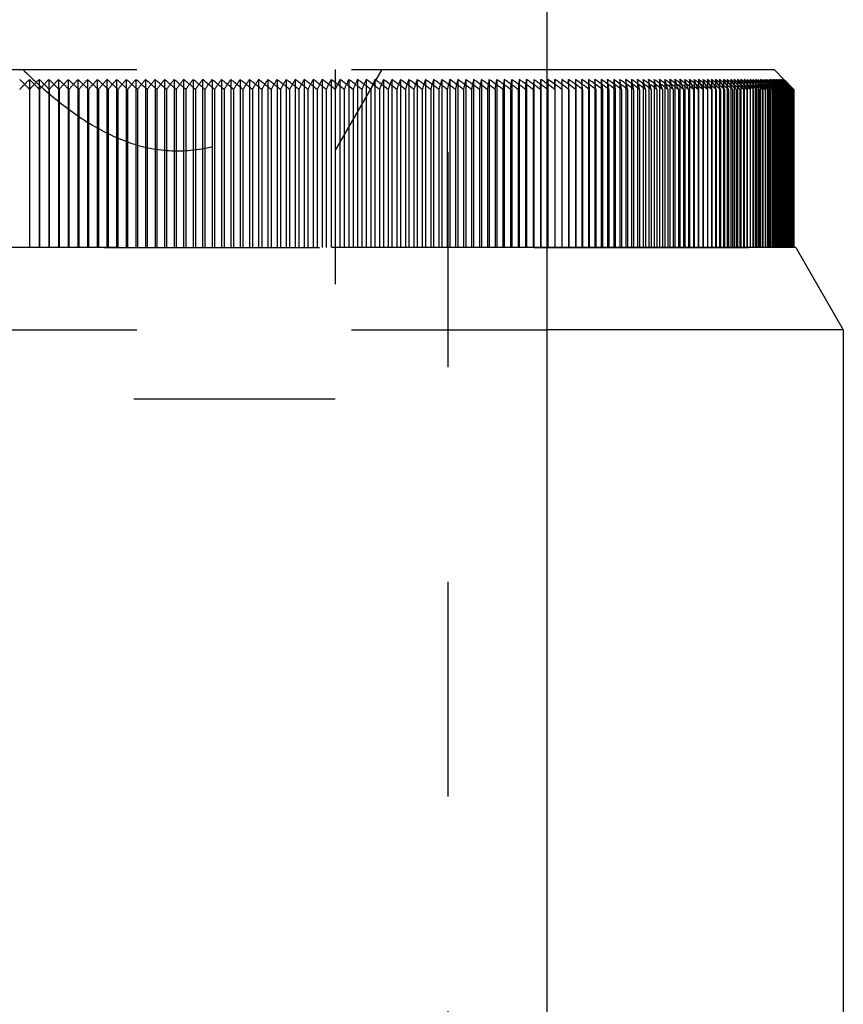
# Model space of a CAD drawing. Header units: millimetres. Extents: x 410 to 590, y 368 to 632.
# Tile 5 of 6: x 500 to 525, y 545 to 575. Entities that reach past the tile are written whole.
import ezdxf

# ---------------------------------------------------------------- set-up
doc = ezdxf.new("R2010")
doc.units = ezdxf.units.MM
doc.header["$LTSCALE"] = 65.185185
doc.linetypes.add('HIDDEN', pattern=[0.2, 0.1, -0.1])
for name, color, linetype in [('FASEN', 7, 'CONTINUOUS'), ('FLAECHEN', 7, 'CONTINUOUS'), ('KONST.EL_MIT_GEO', 7, 'CONTINUOUS')]:
    doc.layers.add(name, color=color, linetype=linetype)

msp = doc.modelspace()

# ---------------------------------------------------------------- linework, layer by layer
at = {"layer": 'FASEN', "color": 7, "linetype": 'Continuous'}
for p, q in [((516, 608.75), (516, 485.35)), ((523.557, 567.75), (516, 567.75)), ((523.557, 567.75), (525, 565.25)), ((525, 565.25), (516, 565.25))]:
    msp.add_line(p, q, dxfattribs=at)
at = {"layer": 'FASEN', "color": 8, "linetype": 'HIDDEN'}
for p, q in [((516, 567.75), (484, 567.75)), ((484, 565.25), (516, 565.25))]:
    msp.add_line(p, q, dxfattribs=at)
at = {"layer": 'FLAECHEN', "color": 8, "linetype": 'HIDDEN'}
msp.add_line((513, 609.75), (513, 495.75), dxfattribs=at)
at = {"layer": 'FLAECHEN', "color": 7, "linetype": 'Continuous'}
for p, q in [((516, 608.75), (516, 485.35)), ((525, 565.25), (525, 515.822))]:
    msp.add_line(p, q, dxfattribs=at)
at = {"layer": 'KONST.EL_MIT_GEO', "color": 8, "linetype": 'HIDDEN'}
for p, q in [((513, 609.75), (513, 495.75)), ((484, 573.15), (516, 573.15)), ((509.575, 570.682), (511, 573.15)), ((509.575, 573.15), (509.575, 563.15)), ((500.295, 572.852), (500.295, 567.75)), ((500.59, 572.852), (500.59, 567.75)), ((500.885, 572.852), (500.885, 567.75)), ((501.18, 572.852), (501.18, 567.75)), ((501.474, 572.852), (501.474, 567.75)), ((501.769, 572.852), (501.769, 567.75)), ((502.063, 572.852), (502.063, 567.75)), ((502.356, 572.852), (502.356, 567.75)), ((502.65, 572.852), (502.65, 567.75)), ((502.943, 572.852), (502.943, 567.75)), ((503.235, 572.852), (503.235, 567.75)), ((503.527, 572.852), (503.527, 567.75)), ((503.818, 572.852), (503.818, 567.75)), ((504.109, 572.852), (504.109, 567.75)), ((504.399, 572.852), (504.399, 567.75)), ((504.688, 572.852), (504.688, 567.75)), ((504.977, 572.852), (504.977, 567.75)), ((505.265, 572.852), (505.265, 567.75)), ((505.552, 572.852), (505.552, 567.75)), ((505.838, 572.852), (505.838, 567.75)), ((506.123, 572.852), (506.123, 567.75)), ((506.407, 572.852), (506.407, 567.75)), ((506.69, 572.852), (506.69, 567.75)), ((506.972, 572.852), (506.972, 567.75)), ((507.253, 572.852), (507.253, 567.75)), ((507.532, 572.852), (507.532, 567.75)), ((507.811, 572.852), (507.811, 567.75)), ((508.088, 572.852), (508.088, 567.75)), ((508.364, 572.852), (508.364, 567.75)), ((508.638, 572.852), (508.638, 567.75)), ((508.912, 572.852), (508.912, 567.75)), ((509.183, 572.852), (509.183, 567.75)), ((509.453, 572.852), (509.453, 567.75)), ((509.722, 572.852), (509.722, 567.75)), ((509.989, 572.852), (509.989, 567.75)), ((510.255, 572.852), (510.255, 567.75)), ((510.519, 572.852), (510.519, 567.75)), ((510.781, 572.852), (510.781, 567.75)), ((511.041, 572.852), (511.041, 567.75)), ((511.3, 572.852), (511.3, 567.75)), ((511.556, 572.852), (511.556, 567.75)), ((511.811, 572.852), (511.811, 567.75)), ((512.064, 572.852), (512.064, 567.75)), ((512.315, 572.852), (512.315, 567.75)), ((512.564, 572.852), (512.564, 567.75)), ((512.811, 572.852), (512.811, 567.75)), ((513.056, 572.852), (513.056, 567.75)), ((513.299, 572.852), (513.299, 567.75)), ((513.54, 572.852), (513.54, 567.75)), ((513.778, 572.852), (513.778, 567.75)), ((514.015, 572.852), (514.015, 567.75)), ((514.249, 572.852), (514.249, 567.75)), ((514.433, 572.551), (514.48, 572.852)), ((514.48, 572.852), (514.48, 567.75)), ((514.71, 572.852), (514.668, 572.551)), ((514.71, 572.852), (514.71, 567.75)), ((514.9, 572.551), (514.937, 572.852)), ((514.937, 572.852), (514.937, 567.75)), ((515.161, 572.852), (515.13, 572.551)), ((515.161, 572.852), (515.161, 567.75)), ((515.358, 572.551), (515.383, 572.852)), ((515.383, 572.852), (515.383, 567.75)), ((515.603, 572.852), (515.583, 572.551)), ((515.603, 572.852), (515.603, 567.75)), ((515.805, 572.551), (515.82, 572.852)), ((515.82, 572.852), (515.82, 567.75)), ((516.034, 572.852), (516.034, 567.75)), ((516.242, 572.551), (516.246, 572.852)), ((516.246, 572.852), (516.246, 567.75)), ((516.456, 572.852), (516.457, 572.551)), ((516.662, 572.852), (516.662, 567.75)), ((516.669, 572.551), (516.662, 572.852)), ((516.866, 572.852), (516.866, 567.75)), ((517.067, 572.852), (517.067, 567.75)), ((517.085, 572.551), (517.067, 572.852)), ((517.266, 572.852), (517.266, 567.75)), ((517.461, 572.852), (517.461, 567.75)), ((517.49, 572.551), (517.461, 572.852)), ((517.654, 572.852), (517.654, 567.75)), ((517.844, 572.852), (517.844, 567.75)), ((517.883, 572.551), (517.844, 572.852)), ((518.031, 572.852), (518.031, 567.75)), ((518.216, 572.852), (518.216, 567.75)), ((518.397, 572.852), (518.397, 567.75)), ((518.575, 572.852), (518.575, 567.75)), ((518.75, 572.852), (518.75, 567.75)), ((518.923, 572.852), (518.923, 567.75)), ((518.946, 572.753), (518.923, 572.852)), ((519.092, 572.852), (519.092, 567.75)), ((519.258, 572.852), (519.258, 567.75)), ((519.285, 572.753), (519.258, 572.852)), ((519.421, 572.852), (519.421, 567.75)), ((519.58, 572.852), (519.58, 567.75)), ((519.611, 572.753), (519.58, 572.852)), ((519.737, 572.852), (519.737, 567.75)), ((519.891, 572.852), (519.891, 567.75)), ((519.925, 572.753), (519.891, 572.852)), ((520.041, 572.852), (520.041, 567.75)), ((520.188, 572.852), (520.188, 567.75)), ((520.225, 572.753), (520.188, 572.852)), ((520.331, 572.852), (520.331, 567.75)), ((520.472, 572.852), (520.472, 567.75)), ((520.513, 572.753), (520.472, 572.852)), ((520.609, 572.852), (520.609, 567.75)), ((520.743, 572.852), (520.743, 567.75)), ((520.787, 572.753), (520.743, 572.852)), ((520.873, 572.852), (520.873, 567.75)), ((521, 572.852), (521, 567.75)), ((521.048, 572.753), (521, 572.852)), ((521.124, 572.852), (521.124, 567.75)), ((521.244, 572.852), (521.244, 567.75)), ((521.295, 572.753), (521.244, 572.852)), ((521.361, 572.852), (521.361, 567.75)), ((521.474, 572.852), (521.474, 567.75)), ((521.529, 572.753), (521.474, 572.852)), ((521.584, 572.852), (521.584, 567.75)), ((521.691, 572.852), (521.691, 567.75)), ((521.748, 572.753), (521.691, 572.852)), ((521.793, 572.852), (521.793, 567.75)), ((521.893, 572.852), (521.893, 567.75)), ((521.954, 572.753), (521.893, 572.852)), ((521.989, 572.852), (521.989, 567.75)), ((522.081, 572.852), (522.081, 567.75)), ((522.145, 572.753), (522.081, 572.852)), ((522.17, 572.852), (522.17, 567.75)), ((522.255, 572.852), (522.255, 567.75)), ((522.322, 572.753), (522.255, 572.852)), ((522.336, 572.852), (522.336, 567.75)), ((522.414, 572.852), (522.414, 567.75)), ((522.484, 572.753), (522.414, 572.852)), ((522.488, 572.852), (522.488, 567.75)), ((522.559, 572.852), (522.559, 567.75)), ((522.632, 572.753), (522.559, 572.852)), ((522.626, 572.852), (522.626, 567.75)), ((522.689, 572.852), (522.689, 567.75)), ((522.765, 572.753), (522.689, 572.852)), ((522.749, 572.852), (522.749, 567.75)), ((522.805, 572.852), (522.805, 567.75)), ((522.884, 572.753), (522.805, 572.852)), ((522.857, 572.852), (522.857, 567.75)), ((522.906, 572.852), (522.906, 567.75)), ((522.988, 572.753), (522.906, 572.852)), ((522.95, 572.852), (522.95, 567.75)), ((522.992, 572.852), (522.992, 567.75)), ((523.077, 572.753), (522.992, 572.852)), ((523.029, 572.852), (523.029, 567.75)), ((523.063, 572.852), (523.063, 567.75)), ((523.151, 572.753), (523.063, 572.852)), ((523.093, 572.852), (523.093, 567.75)), ((523.119, 572.852), (523.119, 567.75)), ((523.164, 572.802), (523.119, 572.852)), ((523.141, 572.852), (523.141, 567.75)), ((523.16, 572.852), (523.16, 567.75)), ((523.207, 572.802), (523.16, 572.852)), ((523.21, 572.753), (523.164, 572.802)), ((523.175, 572.852), (523.175, 567.75)), ((523.186, 572.852), (523.186, 567.75)), ((523.234, 572.802), (523.186, 572.852)), ((523.187, 572.863), (523.347, 572.703)), ((523.194, 572.852), (523.194, 567.75)), ((523.247, 572.802), (523.198, 572.852)), ((523.253, 572.753), (523.207, 572.802)), ((523.282, 572.753), (523.234, 572.802)), ((523.296, 572.753), (523.247, 572.802)), ((500.598, 572.551), (500.598, 567.75)), ((500.896, 572.551), (500.896, 567.75)), ((501.195, 572.551), (501.195, 567.75)), ((501.493, 572.551), (501.493, 567.75)), ((501.792, 572.551), (501.792, 567.75)), ((502.089, 572.551), (502.089, 567.75)), ((502.387, 572.551), (502.387, 567.75)), ((502.684, 572.551), (502.684, 567.75)), ((502.981, 572.551), (502.981, 567.75)), ((503.277, 572.551), (503.277, 567.75)), ((503.573, 572.551), (503.573, 567.75)), ((503.868, 572.551), (503.868, 567.75)), ((504.162, 572.551), (504.162, 567.75)), ((504.456, 572.551), (504.456, 567.75)), ((504.749, 572.551), (504.749, 567.75)), ((505.041, 572.551), (505.041, 567.75)), ((505.333, 572.551), (505.333, 567.75)), ((505.624, 572.551), (505.624, 567.75)), ((505.913, 572.551), (505.913, 567.75)), ((506.202, 572.551), (506.202, 567.75)), ((506.49, 572.551), (506.49, 567.75)), ((506.777, 572.551), (506.777, 567.75)), ((507.062, 572.551), (507.062, 567.75)), ((507.347, 572.551), (507.347, 567.75)), ((507.63, 572.551), (507.63, 567.75)), ((507.912, 572.551), (507.912, 567.75)), ((508.193, 572.551), (508.193, 567.75)), ((508.472, 572.551), (508.472, 567.75)), ((508.75, 572.551), (508.75, 567.75)), ((509.027, 572.551), (509.027, 567.75)), ((509.302, 572.551), (509.302, 567.75)), ((509.848, 572.551), (509.848, 567.75)), ((510.119, 572.551), (510.119, 567.75)), ((510.388, 572.551), (510.388, 567.75)), ((510.655, 572.551), (510.655, 567.75)), ((510.92, 572.551), (510.92, 567.75)), ((511.184, 572.551), (511.184, 567.75)), ((511.446, 572.551), (511.446, 567.75)), ((511.706, 572.551), (511.706, 567.75)), ((511.964, 572.551), (511.964, 567.75)), ((512.221, 572.551), (512.221, 567.75)), ((512.475, 572.551), (512.475, 567.75)), ((512.727, 572.551), (512.727, 567.75)), ((512.978, 572.551), (512.978, 567.75)), ((513.226, 572.551), (513.226, 567.75)), ((513.472, 572.551), (513.472, 567.75)), ((513.715, 572.551), (513.715, 567.75)), ((513.957, 572.551), (513.957, 567.75)), ((514.196, 572.551), (514.196, 567.75)), ((514.433, 572.551), (514.433, 567.75)), ((514.668, 572.551), (514.668, 567.75)), ((514.9, 572.551), (514.9, 567.75)), ((515.13, 572.551), (515.13, 567.75)), ((515.358, 572.551), (515.358, 567.75)), ((515.583, 572.551), (515.583, 567.75)), ((515.805, 572.551), (515.805, 567.75)), ((516.242, 572.551), (516.242, 567.75)), ((516.669, 572.551), (516.669, 567.75)), ((517.085, 572.551), (517.085, 567.75)), ((517.49, 572.551), (517.49, 567.75)), ((517.883, 572.551), (517.883, 567.75)), ((518.265, 572.551), (518.265, 567.75)), ((518.635, 572.551), (518.635, 567.75)), ((518.993, 572.551), (518.97, 572.652)), ((518.993, 572.551), (518.993, 567.75)), ((519.339, 572.551), (519.312, 572.652)), ((519.339, 572.551), (519.339, 567.75)), ((519.672, 572.551), (519.642, 572.652)), ((519.672, 572.551), (519.672, 567.75)), ((519.993, 572.551), (519.959, 572.652)), ((519.993, 572.551), (519.993, 567.75)), ((520.301, 572.551), (520.263, 572.652)), ((520.301, 572.551), (520.301, 567.75)), ((520.595, 572.551), (520.554, 572.652)), ((520.595, 572.551), (520.595, 567.75)), ((520.876, 572.551), (520.832, 572.652)), ((521.144, 572.551), (521.096, 572.652)), ((521.144, 572.551), (521.144, 567.75)), ((521.398, 572.551), (521.346, 572.652)), ((521.398, 572.551), (521.398, 567.75)), ((521.638, 572.551), (521.583, 572.652)), ((521.638, 572.551), (521.638, 567.75)), ((521.864, 572.551), (521.806, 572.652)), ((521.864, 572.551), (521.864, 567.75)), ((522.076, 572.551), (522.015, 572.652)), ((522.076, 572.551), (522.076, 567.75)), ((522.274, 572.551), (522.209, 572.652)), ((522.274, 572.551), (522.274, 567.75)), ((522.457, 572.551), (522.389, 572.652)), ((522.457, 572.551), (522.457, 567.75)), ((522.59, 572.601), (522.555, 572.652)), ((522.626, 572.551), (522.59, 572.601)), ((522.743, 572.601), (522.706, 572.652)), ((522.78, 572.551), (522.743, 572.601)), ((522.78, 572.551), (522.78, 567.75)), ((522.814, 572.602), (522.851, 572.551)), ((522.881, 572.601), (522.842, 572.652)), ((522.919, 572.551), (522.881, 572.601)), ((522.924, 572.703), (522.884, 572.753)), ((522.919, 572.551), (522.919, 567.75)), ((522.964, 572.652), (522.924, 572.703)), ((522.944, 572.602), (522.983, 572.551)), ((523.004, 572.601), (522.964, 572.652)), ((523.029, 572.703), (522.988, 572.753)), ((523.044, 572.551), (523.004, 572.601)), ((523.07, 572.652), (523.029, 572.703)), ((523.044, 572.551), (523.044, 567.75)), ((523.06, 572.602), (523.1, 572.551)), ((523.112, 572.601), (523.07, 572.652)), ((523.119, 572.703), (523.077, 572.753)), ((523.153, 572.551), (523.112, 572.601)), ((523.162, 572.652), (523.119, 572.703)), ((523.195, 572.703), (523.151, 572.753)), ((523.153, 572.551), (523.153, 567.75)), ((523.161, 572.601), (523.202, 572.551)), ((523.205, 572.601), (523.162, 572.652)), ((523.239, 572.652), (523.195, 572.703)), ((523.214, 572.591), (523.205, 572.601)), ((523.209, 572.644), (523.253, 572.594)), ((523.255, 572.703), (523.21, 572.753)), ((523.248, 572.551), (523.214, 572.591)), ((523.283, 572.601), (523.239, 572.652)), ((523.248, 572.551), (523.248, 567.75)), ((523.3, 572.703), (523.253, 572.753)), ((523.301, 572.652), (523.255, 572.703)), ((523.33, 572.703), (523.282, 572.753)), ((523.328, 572.551), (523.283, 572.601)), ((523.291, 572.752), (523.34, 572.702)), ((523.346, 572.703), (523.296, 572.753)), ((523.347, 572.652), (523.3, 572.703)), ((523.346, 572.601), (523.301, 572.652)), ((523.317, 572.702), (523.365, 572.652)), ((523.317, 572.602), (523.33, 572.587)), ((523.328, 572.551), (523.328, 567.75)), ((523.379, 572.652), (523.33, 572.703)), ((523.34, 572.702), (523.391, 572.65)), ((523.395, 572.652), (523.346, 572.703)), ((523.396, 572.652), (523.346, 572.703)), ((523.392, 572.551), (523.346, 572.601)), ((523.347, 572.703), (523.398, 572.652)), ((523.394, 572.601), (523.347, 572.652)), ((523.365, 572.652), (523.38, 572.636)), ((523.372, 572.602), (523.393, 572.579)), ((523.476, 572.551), (523.379, 572.652)), ((523.38, 572.636), (523.414, 572.6)), ((523.391, 572.65), (523.438, 572.602)), ((523.392, 572.551), (523.392, 567.75)), ((523.441, 572.551), (523.394, 572.601)), ((523.495, 572.551), (523.395, 572.652)), ((523.498, 572.551), (523.396, 572.652)), ((523.398, 572.652), (523.448, 572.602)), ((523.414, 572.6), (523.441, 572.572)), ((523.438, 572.602), (523.454, 572.585)), ((523.441, 572.551), (523.441, 567.75)), ((523.448, 572.602), (523.459, 572.591)), ((523.454, 572.585), (523.474, 572.564)), ((523.459, 572.591), (523.48, 572.57)), ((523.476, 572.551), (523.476, 567.75)), ((523.48, 572.57), (523.498, 572.551)), ((476.505, 567.75), (523.498, 567.75)), ((490.425, 563.15), (509.575, 563.15))]:
    msp.add_line(p, q, dxfattribs=at)
at = {"layer": 'KONST.EL_MIT_GEO', "color": 7, "linetype": 'Continuous'}
for p, q in [((516, 573.15), (522.9, 573.15)), ((522.9, 573.15), (523.187, 572.863)), ((516.034, 572.852), (516.025, 572.551)), ((516.456, 572.852), (516.457, 572.551)), ((516.866, 572.852), (516.878, 572.551)), ((517.266, 572.852), (517.289, 572.551)), ((517.654, 572.852), (517.688, 572.551)), ((518.031, 572.852), (518.076, 572.551)), ((521.361, 572.852), (521.414, 572.752)), ((521.584, 572.852), (521.64, 572.752)), ((521.793, 572.852), (521.853, 572.752)), ((521.914, 572.758), (521.793, 572.852)), ((521.989, 572.852), (522.051, 572.752)), ((522.114, 572.753), (521.989, 572.852)), ((522.17, 572.852), (522.235, 572.752)), ((522.294, 572.753), (522.17, 572.852)), ((522.336, 572.852), (522.405, 572.752)), ((522.458, 572.753), (522.336, 572.852)), ((522.488, 572.852), (522.56, 572.752)), ((522.609, 572.753), (522.488, 572.852)), ((522.626, 572.852), (522.701, 572.752)), ((522.744, 572.753), (522.626, 572.852)), ((522.749, 572.852), (522.827, 572.752)), ((522.865, 572.753), (522.749, 572.852)), ((522.857, 572.852), (522.938, 572.752)), ((522.972, 572.753), (522.857, 572.852)), ((522.95, 572.852), (523.034, 572.752)), ((523.063, 572.753), (522.95, 572.852)), ((523.029, 572.852), (523.116, 572.752)), ((523.139, 572.753), (523.029, 572.852)), ((523.093, 572.852), (523.182, 572.752)), ((523.201, 572.753), (523.093, 572.852)), ((523.141, 572.852), (523.233, 572.752)), ((523.247, 572.753), (523.141, 572.852)), ((523.175, 572.852), (523.27, 572.752)), ((523.279, 572.753), (523.175, 572.852)), ((523.194, 572.852), (523.291, 572.752)), ((523.244, 572.802), (523.194, 572.852)), ((523.295, 572.753), (523.244, 572.802)), ((516.025, 572.551), (516, 572.569)), ((516.025, 572.551), (516.025, 567.75)), ((516.457, 572.551), (516.457, 567.75)), ((516.878, 572.551), (516.878, 567.75)), ((517.289, 572.551), (517.289, 567.75)), ((517.688, 572.551), (517.688, 567.75)), ((518.076, 572.551), (518.076, 567.75)), ((518.452, 572.551), (518.452, 567.75)), ((518.816, 572.551), (518.816, 567.75)), ((519.168, 572.551), (519.168, 567.75)), ((519.507, 572.551), (519.507, 567.75)), ((519.834, 572.551), (519.834, 567.75)), ((520.148, 572.551), (520.148, 567.75)), ((520.45, 572.551), (520.45, 567.75)), ((520.737, 572.551), (520.737, 567.75)), ((521.012, 572.551), (520.836, 572.683)), ((521.012, 572.551), (521.012, 567.75)), ((521.273, 572.551), (521.107, 572.676)), ((521.223, 572.652), (521.273, 572.551)), ((521.273, 572.551), (521.273, 567.75)), ((521.52, 572.551), (521.364, 572.67)), ((521.414, 572.752), (521.467, 572.652)), ((521.467, 572.652), (521.52, 572.551)), ((521.52, 572.551), (521.52, 567.75)), ((521.753, 572.551), (521.607, 572.664)), ((521.64, 572.752), (521.696, 572.652)), ((521.696, 572.652), (521.753, 572.551)), ((521.753, 572.551), (521.753, 567.75)), ((521.972, 572.551), (521.836, 572.657)), ((521.853, 572.752), (521.912, 572.652)), ((521.912, 572.652), (521.972, 572.551)), ((521.972, 572.551), (521.972, 567.75)), ((522.177, 572.551), (522.048, 572.652)), ((522.051, 572.752), (522.114, 572.652)), ((522.114, 572.652), (522.177, 572.551)), ((522.177, 572.551), (522.177, 567.75)), ((522.235, 572.752), (522.301, 572.652)), ((522.367, 572.551), (522.24, 572.652)), ((522.301, 572.652), (522.367, 572.551)), ((522.367, 572.551), (522.367, 567.75)), ((522.405, 572.752), (522.474, 572.652)), ((522.543, 572.551), (522.418, 572.652)), ((522.474, 572.652), (522.487, 572.633)), ((522.487, 572.633), (522.543, 572.551)), ((522.543, 572.551), (522.543, 567.75)), ((522.705, 572.551), (522.581, 572.652)), ((522.632, 572.652), (522.65, 572.627)), ((522.65, 572.627), (522.705, 572.551)), ((522.705, 572.551), (522.705, 567.75)), ((522.851, 572.551), (522.73, 572.652)), ((522.776, 572.652), (522.814, 572.602)), ((522.827, 572.752), (522.866, 572.702)), ((522.851, 572.551), (522.851, 567.75)), ((522.983, 572.551), (522.864, 572.652)), ((522.866, 572.702), (522.905, 572.652)), ((522.905, 572.652), (522.944, 572.602)), ((522.938, 572.752), (522.978, 572.702)), ((522.983, 572.652), (522.957, 572.674)), ((522.978, 572.702), (523.06, 572.602)), ((523.1, 572.551), (522.983, 572.652)), ((522.983, 572.551), (522.983, 567.75)), ((523.034, 572.752), (523.076, 572.702)), ((523.076, 572.702), (523.113, 572.659)), ((523.087, 572.652), (523.078, 572.659)), ((523.202, 572.551), (523.087, 572.652)), ((523.1, 572.551), (523.1, 567.75)), ((523.113, 572.659), (523.161, 572.601)), ((523.116, 572.752), (523.159, 572.702)), ((523.159, 572.702), (523.209, 572.644)), ((523.29, 572.551), (523.176, 572.652)), ((523.182, 572.752), (523.227, 572.702)), ((523.255, 572.703), (523.201, 572.753)), ((523.202, 572.551), (523.202, 567.75)), ((523.227, 572.702), (523.317, 572.602)), ((523.233, 572.752), (523.32, 572.659)), ((523.3, 572.703), (523.247, 572.753)), ((523.362, 572.551), (523.25, 572.652)), ((523.253, 572.594), (523.29, 572.551)), ((523.309, 572.652), (523.255, 572.703)), ((523.27, 572.752), (523.317, 572.702)), ((523.331, 572.703), (523.279, 572.753)), ((523.29, 572.551), (523.29, 567.75)), ((523.346, 572.703), (523.295, 572.753)), ((523.354, 572.652), (523.3, 572.703)), ((523.419, 572.551), (523.309, 572.652)), ((523.32, 572.659), (523.372, 572.602)), ((523.33, 572.587), (523.362, 572.551)), ((523.383, 572.652), (523.331, 572.703)), ((523.46, 572.551), (523.354, 572.652)), ((523.362, 572.551), (523.362, 567.75)), ((523.487, 572.551), (523.383, 572.652)), ((523.393, 572.579), (523.419, 572.551)), ((523.419, 572.551), (523.419, 567.75)), ((523.441, 572.572), (523.46, 572.551)), ((523.46, 572.551), (523.46, 567.75)), ((523.474, 572.564), (523.487, 572.551)), ((523.487, 572.551), (523.487, 567.75)), ((523.498, 572.551), (523.498, 567.75)), ((525, 565.25), (525, 515.822))]:
    msp.add_line(p, q, dxfattribs=at)
at = {"layer": 'KONST.EL_MIT_GEO', "color": 8, "linetype": 'HIDDEN'}
for centre, radius, start, end in [((452.139, 525.082), 67.622, 44.58572, 44.94532), ((452.567, 524.524), 67.923, 44.99787, 45.3578), ((548.348, 526.327), 66.674, 135.74952, 136.10926), ((452.725, 523.879), 68.48, 45.29623, 45.65578), ((548.802, 526.886), 66.4, 136.19029, 136.54952), ((453.139, 523.323), 68.795, 45.69047, 46.05024), ((549.002, 527.526), 65.89, 136.53557, 136.89486), ((453.284, 522.678), 69.364, 45.97129, 46.33058), ((549.476, 528.083), 65.639, 136.99606, 137.35468), ((453.686, 522.126), 69.691, 46.34824, 46.70766), ((549.698, 528.719), 65.153, 137.36161, 137.72014), ((453.819, 521.485), 70.269, 46.61219, 46.97105), ((550.196, 529.273), 64.93, 137.84253, 138.20021), ((454.21, 520.938), 70.604, 46.97247, 47.33139), ((550.442, 529.902), 64.474, 138.22917, 138.58656), ((454.334, 520.3), 71.189, 47.22019, 47.57848), ((550.966, 530.451), 64.283, 138.73122, 139.08758), ((454.716, 519.76), 71.529, 47.56438, 47.92266), ((551.24, 531.074), 63.86, 139.13978, 139.49564), ((454.83, 519.128), 72.119, 47.79648, 48.15409), ((551.796, 531.616), 63.707, 139.66368, 140.01828), ((455.205, 518.596), 72.461, 48.12514, 48.48269), ((552.102, 532.229), 63.323, 140.095, 140.44886), ((455.311, 517.971), 73.053, 48.34222, 48.69903), ((552.694, 532.764), 63.213, 140.64146, 140.99382), ((455.679, 517.45), 73.395, 48.65589, 49.0126), ((553.037, 533.367), 62.873, 141.09638, 141.44773), ((455.779, 516.833), 73.986, 48.85848, 49.21443), ((553.67, 533.892), 62.813, 141.6661, 142.01566), ((456.141, 516.322), 74.326, 49.15767, 49.51349), ((554.056, 534.483), 62.525, 142.14548, 142.49374), ((456.235, 515.716), 74.915, 49.3463, 49.70133), ((554.738, 534.998), 62.523, 142.73912, 143.08528), ((456.593, 515.218), 75.251, 49.63151, 49.98638), ((555.174, 535.575), 62.294, 143.2438, 143.58832), ((456.682, 514.623), 75.835, 49.80666, 50.16073), ((555.912, 536.077), 62.358, 143.862, 144.20408), ((457.036, 514.14), 76.164, 50.07835, 50.43224), ((556.405, 536.639), 62.197, 144.39278, 144.73286), ((457.121, 513.557), 76.741, 50.24049, 50.59356), ((557.21, 537.128), 62.338, 145.03613, 145.37339), ((457.472, 513.089), 77.062, 50.49909, 50.85198), ((557.77, 537.674), 62.255, 145.59381, 145.92866), ((457.553, 512.521), 77.631, 50.64865, 51.00072), ((558.652, 538.148), 62.485, 146.26283, 146.59445), ((457.901, 512.07), 77.941, 50.89459, 51.24647), ((559.293, 538.677), 62.493, 146.84813, 147.1769), ((457.98, 511.518), 78.499, 51.03197, 51.38303), ((560.266, 539.135), 62.828, 147.54326, 147.86834), ((458.326, 511.085), 78.797, 51.26563, 51.6165), ((561.001, 539.644), 62.941, 148.15684, 148.47859), ((458.402, 510.549), 79.344, 51.39121, 51.74126), ((562.084, 540.085), 63.398, 148.87842, 149.19601), ((458.746, 510.136), 79.628, 51.61295, 51.96283), ((562.93, 540.574), 63.636, 149.52086, 149.83459), ((458.82, 509.619), 80.161, 51.72709, 52.07615), ((564.144, 540.996), 64.236, 150.26911, 150.57815), ((459.164, 509.226), 80.43, 51.93726, 52.28616), ((565.126, 541.464), 64.622, 150.94086, 151.24549), ((459.236, 508.728), 80.948, 52.04027, 52.38838), ((566.498, 541.865), 65.394, 151.71586, 152.01525), ((459.578, 508.357), 81.2, 52.23921, 52.58715), ((567.644, 542.312), 65.957, 152.41725, 152.71164), ((459.649, 507.88), 81.701, 52.3314, 52.67857), ((569.209, 542.692), 66.936, 153.2189, 153.50746), ((459.992, 507.531), 81.935, 52.51938, 52.86641), ((570.558, 543.115), 67.714, 153.95011, 154.23304), ((460.061, 507.076), 82.418, 52.60103, 52.9473), ((572.362, 543.473), 68.945, 154.77814, 155.05463), ((460.404, 506.751), 82.632, 52.77834, 53.12449), ((573.962, 543.871), 69.989, 155.53913, 155.80935), ((460.473, 506.318), 83.096, 52.8497, 53.19512), ((576.065, 544.206), 71.533, 156.39305, 156.65618), ((460.815, 506.019), 83.29, 53.0166, 53.36192), ((577.984, 544.58), 72.908, 157.1836, 157.43979), ((460.883, 505.61), 83.733, 53.07791, 53.42252), ((580.469, 544.89), 74.847, 158.06267, 158.31113), ((461.226, 505.335), 83.905, 53.23463, 53.57917), ((582.799, 545.237), 76.647, 158.88232, 159.12315), ((461.294, 504.951), 84.327, 53.28609, 53.62995), ((585.779, 545.522), 79.094, 159.78556, 160.018), ((461.637, 504.704), 84.476, 53.43285, 53.77667), ((588.651, 545.843), 81.448, 160.63358, 160.85771), ((461.705, 504.345), 84.875, 53.47466, 53.81783), ((592.29, 546.102), 84.568, 161.55974, 161.77481), ((462.048, 504.125), 85, 53.61167, 53.95481), ((595.896, 546.395), 87.668, 162.43513, 162.6412), ((462.116, 503.793), 85.376, 53.64399, 53.98652), ((600.438, 546.627), 91.703, 163.38267, 163.57904), ((462.46, 503.6), 85.477, 53.77141, 54.11394), ((605.068, 546.892), 95.84, 164.28413, 164.47084), ((462.528, 503.295), 85.829, 53.79441, 54.13635), ((610.892, 547.096), 101.169, 165.25122, 165.42761), ((462.872, 503.131), 85.904, 53.9124, 54.25438), ((617.016, 547.333), 106.81, 166.17715, 166.34325), ((462.941, 502.854), 86.23, 53.9262, 54.26763), ((624.744, 547.509), 114.055, 167.16167, 167.31688), ((463.286, 502.719), 86.279, 54.0349, 54.37641), ((633.162, 547.716), 122.001, 168.11017, 168.25449), ((463.354, 502.471), 86.58, 54.03962, 54.3806), ((643.898, 547.863), 132.266, 169.10974, 169.24264), ((463.7, 502.365), 86.603, 54.13916, 54.48025), ((656.097, 548.041), 144.002, 170.07861, 170.20008), ((463.769, 502.146), 86.877, 54.13489, 54.47549), ((464.115, 502.069), 86.873, 54.22538, 54.56613), ((464.184, 501.88), 87.12, 54.2122, 54.55248), ((464.53, 501.834), 87.088, 54.29372, 54.63419), ((464.6, 501.674), 87.308, 54.27169, 54.61173), ((464.947, 501.659), 87.249, 54.34432, 54.68458), ((471.669, 510.857), 75.984, 54.30785, 54.67578), ((465.364, 501.544), 87.354, 54.37726, 54.71739), ((465.781, 501.491), 87.403, 54.39263, 54.73269), ((466.198, 501.498), 87.396, 54.39043, 54.7305), ((466.615, 501.567), 87.332, 54.37068, 54.71083), ((467.032, 501.697), 87.214, 54.33333, 54.67363), ((467.447, 501.887), 87.039, 54.27831, 54.61883), ((368.763, 548.09), 151.49, 9.29192, 9.40743), ((467.862, 502.138), 86.81, 54.20551, 54.54633), ((394.014, 547.78), 127.059, 11.24199, 11.38056), ((468.275, 502.448), 86.527, 54.1148, 54.45598), ((468.685, 502.816), 86.19, 54.00599, 54.34761), ((469.093, 503.243), 85.802, 53.87889, 54.22101), ((469.497, 503.726), 85.362, 53.73324, 54.07592), ((469.898, 504.264), 84.874, 53.56876, 53.91207), ((470.293, 504.857), 84.337, 53.38513, 53.72912), ((470.684, 505.502), 83.755, 53.18199, 53.52673), ((471.068, 506.197), 83.129, 52.95895, 53.30447), ((471.445, 506.942), 82.461, 52.71556, 53.06193), ((471.814, 507.733), 81.754, 52.45134, 52.7986), ((472.174, 508.57), 81.01, 52.16578, 52.51396), ((472.524, 509.45), 80.232, 51.8583, 52.20744), ((472.863, 510.37), 79.423, 51.5283, 51.87842), ((473.189, 511.328), 78.585, 51.17511, 51.52624), ((473.501, 512.322), 77.723, 50.79803, 51.15017), ((473.797, 513.349), 76.839, 50.3963, 50.74945), ((474.077, 514.407), 75.937, 49.96912, 50.32326), ((474.337, 515.492), 75.02, 49.51561, 49.87073), ((474.577, 516.602), 74.094, 49.03488, 49.39093), ((474.795, 517.735), 73.161, 48.52595, 48.88288), ((474.986, 518.886), 72.227, 47.9878, 48.34554), ((475.151, 520.054), 71.297, 47.41936, 47.77781), ((475.284, 521.234), 70.374, 46.81948, 47.17854), ((475.384, 522.425), 69.465, 46.18698, 46.54651), ((475.447, 523.623), 68.575, 45.52063, 45.88046), ((476.248, 525.605), 66.607, 44.99934, 45.18082), ((469.277, 561.023), 51.036, 13.1712, 13.2871), ((475.34, 560.827), 45.534, 15.0523, 15.1833), ((479.968, 560.605), 41.463, 16.8916, 17.0368), ((483.604, 560.357), 38.377, 18.6856, 18.8441), ((486.526, 560.084), 36.002, 20.4314, 20.6022), ((488.915, 559.788), 34.154, 22.1266, 22.3088), ((490.895, 559.468), 32.711, 23.7694, 23.9619), ((492.555, 559.125), 31.584, 25.3584, 25.5604), ((493.957, 558.761), 30.711, 26.8928, 27.1032), ((495.149, 558.376), 30.043, 28.372, 28.5901), ((496.168, 557.971), 29.544, 29.796, 30.0209), ((497.041, 557.548), 29.186, 31.1651, 31.3959), ((497.79, 557.107), 28.948, 32.4798, 32.7159), ((498.432, 556.65), 28.81, 33.7408, 33.9815), ((498.982, 556.177), 28.759, 34.9492, 35.1939), ((499.451, 555.691), 28.783, 36.1061, 36.3541), ((499.849, 555.192), 28.871, 37.2128, 37.4636)]:
    msp.add_arc(centre, radius, start, end, dxfattribs=at)
at = {"layer": 'KONST.EL_MIT_GEO', "color": 7, "linetype": 'Continuous'}
for centre, radius, start, end in [((465.433, 501.445), 87.518, 54.33763, 54.67741), ((465.85, 501.422), 87.539, 54.34422, 54.68397), ((466.268, 501.46), 87.504, 54.33324, 54.67304), ((466.685, 501.56), 87.413, 54.30468, 54.64459), ((467.101, 501.72), 87.266, 54.25848, 54.59858), ((467.516, 501.941), 87.064, 54.19455, 54.53491), ((383.019, 547.965), 137.646, 10.28927, 10.41654), ((467.93, 502.221), 86.808, 54.11276, 54.45345), ((403.791, 547.626), 117.695, 12.22672, 12.37659), ((468.342, 502.561), 86.498, 54.01297, 54.35406), ((418.565, 547.228), 103.741, 14.12865, 14.30002), ((468.751, 502.959), 86.135, 53.89498, 54.23653), ((429.553, 546.773), 93.575, 15.99071, 16.18239), ((469.157, 503.414), 85.72, 53.75856, 54.10064), ((437.998, 546.262), 85.955, 17.80911, 18.01982), ((469.56, 503.926), 85.256, 53.60345, 53.94612), ((444.651, 545.697), 80.131, 19.58061, 19.80904), ((469.959, 504.492), 84.743, 53.42934, 53.77267), ((449.993, 545.078), 75.623, 21.30256, 21.54736), ((470.352, 505.111), 84.183, 53.2359, 53.57994), ((454.347, 544.407), 72.11, 22.97283, 23.23265), ((488.947, 530.121), 53.182, 53.1575, 53.4628), ((457.937, 543.687), 69.365, 24.58983, 24.86336), ((489.647, 531.064), 52.166, 52.9099, 53.2308), ((461.787, 543.346), 66.268, 26.24691, 26.43969), ((490.186, 531.829), 51.381, 52.642, 52.9776), ((490.579, 532.44), 50.8, 52.3536, 52.7028), ((490.834, 532.914), 50.404, 52.0441, 52.4057), ((499.041, 543.549), 37.099, 51.6725, 51.936), ((499.462, 544.19), 36.455, 51.3298, 51.5833), ((499.705, 544.639), 36.064, 50.9647, 51.2189), ((499.933, 545.104), 35.662, 50.5753, 50.8302), ((472.418, 536.608), 61.811, 35.67115, 35.78563), ((500.146, 545.584), 35.252, 50.1609, 50.4165), ((473.179, 535.543), 61.943, 36.80449, 36.9204), ((500.343, 546.077), 34.834, 49.7206, 49.9769), ((502.027, 548.338), 32.099, 49.3028, 49.5186), ((501.294, 547.798), 33.055, 48.774, 49.0196), ((500.826, 547.624), 33.555, 48.2353, 48.4936), ((500.948, 548.157), 33.127, 47.6821, 47.9409)]:
    msp.add_arc(centre, radius, start, end, dxfattribs=at)
at = {"layer": 'KONST.EL_MIT_GEO', "color": 8, "linetype": 'HIDDEN'}
msp.add_open_spline([(500.098, 573.15), (500.43, 572.824), (501.113, 572.202), (502.232, 571.404), (503.459, 570.829), (504.788, 570.609), (506.116, 570.829), (507.343, 571.404), (508.462, 572.202), (509.145, 572.824), (509.477, 573.15)], degree=3, knots=[0, 0, 0, 0, 0.128553, 0.254977, 0.378673, 0.5, 0.621328, 0.745023, 0.871447, 1, 1, 1, 1], dxfattribs=at)
msp.add_open_spline([(500, 572.55), (500.098, 572.651), (500.196, 572.752), (500.295, 572.852)], degree=3, dxfattribs=at)

doc.saveas('drawing.dxf')
